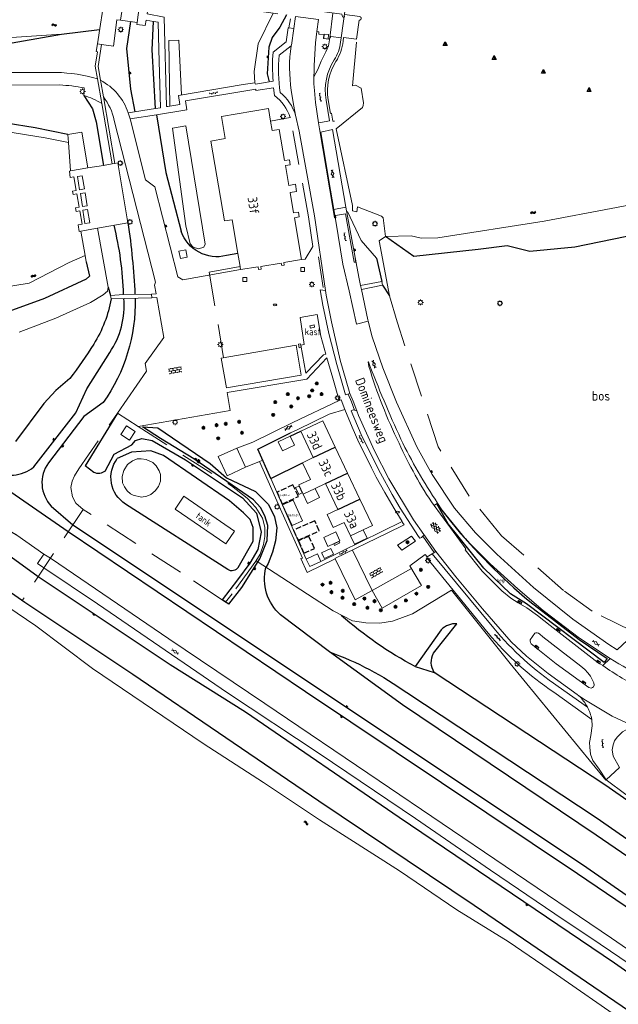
# Model space of a CAD drawing. Extents: x 168769 to 512904, y 516715 to 1559940.
# Tile 3 of 256: x 169562 to 169720, y 518683 to 518942. Entities that reach past the tile are written whole.
import ezdxf

# ---------------------------------------------------------------- set-up
doc = ezdxf.new("R2010")
doc.units = 0
doc.header["$MEASUREMENT"] = 0
doc.linetypes.add('LP', pattern=[14, 9, -5])
doc.linetypes.add('OVERBOUW', pattern=[2, 1.5, -0.5])
doc.layers.get('0').update_dxf_attribs({"linetype": 'CONTINUOUS'})
for name, color, linetype, lineweight in [('B01_HOOFDGEBOUW', 10, 'CONTINUOUS', 0), ('B02_bijgebouw', 12, 'CONTINUOUS', 0), ('B04_KUNSTWERK', 32, 'CONTINUOUS', 0), ('B07_scheidingsmuur', 14, 'CONTINUOUS', 25), ('B16_LUIFEL', 6, 'OVERBOUW', 25), ('Q04_wegmarkering', 7, 'CONTINUOUS', 0), ('Q19_overig_lijn_object', 7, 'CONTINUOUS', 0), ('Q21_LANTAARNPAAL', 7, 'CONTINUOUS', 18), ('Q23_kolk', 7, 'CONTINUOUS', 18), ('Q26_BOOM', 7, 'CONTINUOUS', 18), ('Q28_rioolput', 7, 'CONTINUOUS', 18), ('Q92_BRANDKRAAN', 7, 'CONTINUOUS', 0), ('Q97_TROTTOIRKOLK', 7, 'CONTINUOUS', 0), ('S01_symb_gesloten_verh', 7, 'CONTINUOUS', 0), ('S02_symb_open_verh', 7, 'CONTINUOUS', 13), ('T01_Muur', 10, 'CONTINUOUS', 0), ('T02_RASTER', 34, 'CONTINUOUS', 0), ('T03_HEK', 34, 'CONTINUOUS', 0), ('T05_SCHUTTING', 7, 'CONTINUOUS', 25), ('T51_CULTUURSCHEIDING', 3, 'CONTINUOUS', 0), ('V00_kant_verharding', 252, 'CONTINUOUS', 0), ('V04_Kant_op_inrit', 254, 'CONTINUOUS', 13), ('W00_KANT_WATER', 140, 'CONTINUOUS', 0), ('Z19_Overigetekst', 7, 'CONTINUOUS', 0)]:
    doc.layers.add(name, color=color, linetype=linetype, lineweight=lineweight)
for name, color, linetype in [('Q32_DUCDALF', 7, 'CONTINUOUS'), ('S04_Talud', 7, 'CONTINUOUS'), ('S05_Water', 132, 'CONTINUOUS'), ('T10_cultuurscheiding', 3, 'CONTINUOUS'), ('T20_TALUD', 34, 'CONTINUOUS'), ('Z02_Huisnummer', 253, 'CONTINUOUS'), ('Z05_Cultuuraand', 7, 'CONTINUOUS'), ('Z05_Cultuuraanduiding', 3, 'CONTINUOUS'), ('Z06_STRAATNAAM', 7, 'CONTINUOUS')]:
    doc.layers.add(name, color=color, linetype=linetype)
doc.styles.add('ISOCP', font='isocp.shx', dxfattribs={"height": 1.8})
doc.styles.get("Standard").update_dxf_attribs({"font": 'ISOB.SHX'})

# ---------------------------------------------------------------- blocks, each defined once
blk = doc.blocks.new('Q21')
at = {"color": 0}
for points in [[(-1.5, 0), (-1, 0)], [(-1.06, 1.06), (-0.71, 0.71)], [(0, 1.5), (0, 1)], [(1.06, 1.06), (0.71, 0.71)], [(1.5, 0), (1, 0)], [(-1.06, -1.06), (-0.71, -0.71)], [(0, -1.5), (0, -1)], [(1.06, -1.06), (0.71, -0.71)]]:
    blk.add_lwpolyline(points, dxfattribs=at)
blk.add_circle((0, 0), 1, dxfattribs=at)
blk = doc.blocks.new('Q32')
at = {"color": 0}
blk.add_line((0, 1), (0, -1), dxfattribs=at)
blk.add_lwpolyline([(0, 1), (1, -1), (-1, -1)], close=True, dxfattribs=at)
blk = doc.blocks.new('Q97')
blk.add_hatch(color=256).paths.add_polyline_path([(-1, 1), (-1, 0), (1, 1)])
blk.add_line((1, 1), (-1, 0))
at = {"color": 0}
for points in [[(-1, 0), (-1, 1), (1, 1), (1, 0), (-1, 0)], [(0, 0.8), (0, 1)]]:
    blk.add_lwpolyline(points, dxfattribs=at)
blk = doc.blocks.new('Q92')
at = {"color": 0}
blk.add_ellipse((0, 0), major_axis=(-0.991, 0), ratio=0.499983, start_param=1.570796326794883, end_param=7.853981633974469, dxfattribs=at)
blk = doc.blocks.new('S05')
at = {"color": 0}
for p, q in [((0.08, 0.3), (0.38, 0.59)), ((0.11, -0.19), (0.41, 0.09)), ((0.38, 0.59), (0.68, 0.71)), ((0.41, 0.09), (0.71, 0.21)), ((0.68, 0.71), (1.01, 0.62)), ((0.71, 0.21), (1.02, 0.12)), ((1.01, 0.62), (1.33, 0.37)), ((1.02, 0.12), (1.36, -0.12)), ((1.33, 0.37), (1.66, 0.13)), ((1.66, 0.13), (1.97, 0.04)), ((1.97, 0.04), (2.28, 0.16)), ((2.28, 0.16), (2.58, 0.44)), ((1.36, -0.12), (1.68, -0.37)), ((1.68, -0.37), (2, -0.46)), ((2, -0.46), (2.31, -0.33)), ((2.31, -0.33), (2.61, -0.05))]:
    blk.add_line(p, q, dxfattribs=at)
blk = doc.blocks.new('S04')
at = {"color": 0}
for p, q in [((0, 0.5), (0.5, 0.5)), ((0, 0.25), (1, 0.25)), ((0, 0), (0.5, 0)), ((0, -0.25), (1, -0.25)), ((0, -0.5), (0.5, -0.5))]:
    blk.add_line(p, q, dxfattribs=at)
blk = doc.blocks.new('S012')
at = {"color": 0}
for p, q in [((1.18, 2.05), (0, 0)), ((1.18, -2.05), (0, 0)), ((1.4, 0), (0.21, -2.05)), ((1.4, 0), (0.22, 2.05))]:
    blk.add_line(p, q, dxfattribs=at)
blk = doc.blocks.new('S026')
for p, q in [((0, 0), (4.4, 0)), ((0.2, 0.5), (0.2, 0)), ((1.2, 0), (1.2, -0.5)), ((2.2, 0.5), (2.2, 0)), ((3.2, 0), (3.2, -0.5)), ((4.2, 0.5), (4.2, 0))]:
    blk.add_line(p, q)
blk = doc.blocks.new('S024')
at = {"color": 0}
for p, q in [((0, 1.2), (6.7, 1.2)), ((0, 0), (6.7, 0)), ((0.2, 1.2), (0.2, 0)), ((1.25, 1.5), (1.25, 1.2)), ((1.25, 0), (1.25, -1.2)), ((2.3, 1.2), (2.3, 0)), ((3.35, 1.5), (3.35, 1.2)), ((3.35, 0), (3.35, -1.2)), ((4.4, 1.2), (4.4, 0)), ((5.45, 1.5), (5.45, 1.2)), ((5.45, 0), (5.45, -1.2)), ((6.5, 1.2), (6.5, 0)), ((0, -1.2), (6.7, -1.2)), ((0.2, -1.2), (0.2, -1.5)), ((2.3, -1.2), (2.3, -1.5)), ((4.4, -1.2), (4.4, -1.5)), ((6.5, -1.2), (6.5, -1.5))]:
    blk.add_line(p, q, dxfattribs=at)
blk = doc.blocks.new('Q26')
at = {"color": 0}
for p, q in [((-1, 0), (1, 0)), ((-0.7, 0.7), (0.7, -0.7)), ((0.7, 0.7), (-0.7, -0.7)), ((0, 1), (0, -1))]:
    blk.add_line(p, q, dxfattribs=at)
blk = doc.blocks.new('S014')
at = {"color": 0}
for p, q in [((0, -0.75), (4.2, 1.67)), ((0, 0.65), (1.78, 1.67)), ((5.07, -1.52), (0, 1.4)), ((2.64, -1.52), (0, 0)), ((1.08, -1.52), (6.15, 1.4)), ((6.15, -0.75), (1.95, 1.67)), ((3.51, -1.52), (6.15, 0)), ((6.15, 0.65), (4.37, 1.67))]:
    blk.add_line(p, q, dxfattribs=at)
blk = doc.blocks.new('Q23')
at = {"color": 0}
blk.add_lwpolyline([(0.99, -0.5), (-0.99, -0.5), (-0.99, 0.5), (0.99, 0.5), (0.99, -0.5)], dxfattribs=at)
blk = doc.blocks.new('Q28')
at = {"color": 0}
blk.add_lwpolyline([(1, 1), (1, -1), (-1, -1), (-1, 1)], close=True, dxfattribs=at)

msp = doc.modelspace()

# ---------------------------------------------------------------- linework, layer by layer
at = {"layer": 'B01_HOOFDGEBOUW'}
for points in [[(169588.83, 518941.95), (169589.37, 518945.96), (169590.48, 518945.81), (169590.77, 518947.92), (169593.97, 518947.5), (169593.15, 518941.37)], [(169588.83, 518941.95), (169593.15, 518941.37)], [(169618.14, 518889.37), (169616.2, 518889.12), (169612.54, 518910.12), (169616.35, 518910.81), (169615.38, 518916.6), (169627.73, 518918.72), (169628.3, 518915.41)], [(169628.3, 518915.41), (169628.74, 518912.89), (169630.59, 518913.16)], [(169630.59, 518913.16), (169631.99, 518904.97), (169633.26, 518905.19), (169633.48, 518903.9), (169632.21, 518903.69), (169633.1, 518898.45), (169634.82, 518898.75), (169635.14, 518896.84), (169633.43, 518896.55), (169634.34, 518891.21), (169635.62, 518891.43), (169635.84, 518890.15), (169634.56, 518889.93), (169636.43, 518878.96)], [(169618.14, 518889.37), (169619.67, 518880.54), (169620.17, 518877.65), (169620.41, 518876.3)], [(169606.01, 518881.52), (169604.17, 518881.16), (169604.55, 518879.24), (169606.36, 518879.59)], [(169606.36, 518879.59), (169606.01, 518881.52)], [(169636.43, 518878.96), (169631.79, 518878.11), (169631.88, 518877.49), (169631.22, 518877.4), (169631.12, 518878), (169625.69, 518877.12), (169625.79, 518876.41), (169625.14, 518876.34), (169625.03, 518876.97), (169620.41, 518876.3)], [(169635.02, 518856.34), (169615.3, 518852.97), (169616.66, 518845.11), (169636.38, 518848.47), (169635.02, 518856.34)], [(169645.3, 518829.53), (169642.01, 518836.46), (169636.23, 518833.72), (169639.53, 518826.78)], [(169648.55, 518822.68), (169645.3, 518829.53)], [(169595.7, 518816.58), (169594.35, 518816.34), (169592.16, 518816.84), (169591.46, 518817.21), (169590.57, 518817.98), (169589.82, 518819.05), (169589.36, 518820.15), (169589.23, 518821.83), (169589.66, 518823.34), (169590.61, 518824.97), (169591.96, 518825.91), (169593.22, 518826.4), (169594.25, 518826.48), (169595.55, 518826.28), (169597.34, 518825.48), (169598.19, 518824.64), (169598.95, 518823.29), (169599.28, 518822.31), (169599.31, 518820.53), (169598.78, 518819.18), (169597.89, 518817.97), (169596.76, 518817.07), (169595.7, 518816.58)], [(169638.77, 518821.02), (169636.68, 518825.43), (169639.53, 518826.78)], [(169651.81, 518815.83), (169648.55, 518822.68)], [(169638.77, 518821.02), (169635.7, 518819.57), (169636.85, 518817.14)], [(169636.85, 518817.14), (169640.01, 518818.64)], [(169640.01, 518818.64), (169642.78, 518819.95)], [(169642.78, 518819.95), (169646.03, 518813.11)], [(169655.09, 518808.92), (169651.81, 518815.83)], [(169646.03, 518813.11), (169643.18, 518811.76)], [(169649.32, 518806.18), (169647.64, 518809.7), (169644.8, 518808.35), (169643.18, 518811.76)], [(169655.09, 518808.92), (169652.66, 518807.77)], [(169652.66, 518807.77), (169649.32, 518806.18)]]:
    msp.add_lwpolyline(points, dxfattribs=at)
at = {"layer": 'B02_bijgebouw'}
for points in [[(169643.42, 518937.01), (169642.27, 518937.17), (169642.4, 518938.32), (169643.56, 518938.16), (169643.42, 518937.01)], [(169591.14, 518831.33), (169592.68, 518833.61), (169590.4, 518835.11), (169588.86, 518832.83), (169591.14, 518831.33)], [(169631.42, 518828.57), (169634.58, 518830.07), (169633.47, 518832.41), (169630.31, 518830.91), (169631.42, 518828.57)], [(169621.7, 518824.22), (169616.91, 518821.97), (169614.47, 518827.03), (169619.44, 518829.25)], [(169619.44, 518829.25), (169621.7, 518824.22)], [(169635.69, 518817.07), (169636.61, 518817.5), (169635.8, 518819.28), (169634.88, 518818.85), (169635.69, 518817.07)], [(169636.85, 518817.14), (169637.99, 518814.72), (169641.16, 518816.22), (169640.01, 518818.64)], [(169636.71, 518810.08), (169634.21, 518815.52), (169631.45, 518814.36), (169633.95, 518808.91), (169636.71, 518810.08)], [(169645.44, 518807.21), (169642.28, 518805.71), (169643.39, 518803.36), (169646.55, 518804.87), (169645.44, 518807.21)], [(169649.32, 518806.18), (169650.38, 518803.95), (169653.72, 518805.54), (169652.66, 518807.77)], [(169646.38, 518804.67), (169644.95, 518804.02), (169645.11, 518803.62), (169646.54, 518804.28), (169646.38, 518804.67)], [(169638.02, 518800.16), (169640.63, 518801.4), (169641.56, 518799.42)], [(169644.85, 518801.29), (169644.13, 518802.83), (169641.74, 518801.71), (169642.46, 518800.17), (169644.85, 518801.29)], [(169641.56, 518799.42), (169638.62, 518798.09), (169637.69, 518800.01), (169638.02, 518800.16)]]:
    msp.add_lwpolyline(points, dxfattribs=at)
at = {"layer": 'B04_KUNSTWERK'}
for points in [[(169649.41, 518955.66), (169646.86, 518937.28)], [(169592.98, 518950.14), (169588.49, 518950.6), (169588.58, 518951.37), (169585.2, 518952.04), (169584.37, 518950.97), (169583.92, 518946.66), (169584.38, 518946.54), (169583.51, 518940.93)], [(169583.51, 518940.93), (169582.7, 518935.7)], [(169646.7, 518936.15), (169646.86, 518937.28), (169644.13, 518937.65), (169644.08, 518937.43), (169643.85, 518937.43), (169643.78, 518936.94), (169642.19, 518937.14), (169642.31, 518938.14), (169640.97, 518938.32), (169641.03, 518938.9), (169640.46, 518938.98), (169640.91, 518942.13), (169634.84, 518942.93), (169634.41, 518939.79), (169633.09, 518939.96)], [(169582.7, 518935.7), (169582.38, 518933.69)], [(169582.7, 518935.7), (169583.78, 518935.54), (169582.9, 518929.8)], [(169650.93, 518936.15), (169649.85, 518924.64), (169650.67, 518924.83), (169652.12, 518924.07), (169652.77, 518920.22), (169652.7, 518919.48), (169652.47, 518919.01), (169645.6, 518913.35), (169649.85, 518893.12), (169649.83, 518891.76), (169650.97, 518891.5), (169651.18, 518892.83), (169657.45, 518890.38), (169657.95, 518889.91), (169658.58, 518885.03)], [(169582.15, 518929.83), (169582.73, 518933.63), (169582.38, 518933.69)], [(169582.15, 518929.83), (169582.71, 518926.5), (169583.84, 518920.02), (169586.61, 518904.13)], [(169582.9, 518929.8), (169583.53, 518926.13), (169584.29, 518921.79), (169587.34, 518904.25)], [(169650.58, 518879.23), (169650.72, 518878.28), (169650.26, 518878.22), (169647.99, 518890.99), (169645.35, 518890.53), (169645.44, 518889.95), (169645.1, 518889.91), (169644.74, 518892.09), (169641.18, 518913.31), (169640.9, 518914.95), (169641.5, 518915.05), (169643.78, 518915.42), (169642.9, 518920.93)], [(169643.46, 518921.02), (169644.07, 518917.41), (169644.06, 518917.41), (169644.32, 518917.47), (169644.72, 518915.37), (169645.09, 518915.37)], [(169575.1, 518909.77), (169574.96, 518911.9)], [(169575.6, 518902.28), (169575.1, 518909.77)], [(169580.21, 518903.06), (169584.28, 518903.74), (169586.61, 518904.13), (169587.34, 518904.25), (169588.08, 518904.37)], [(169582.76, 518887.16), (169590.75, 518888.61), (169588.08, 518904.37)], [(169575.6, 518902.28), (169575.35, 518902.24), (169575.55, 518900.55), (169576.54, 518900.69), (169577.16, 518897.15), (169576.16, 518896.96), (169576.35, 518896.02), (169577.31, 518896.2), (169577.91, 518892.73), (169576.94, 518892.56), (169577.1, 518891.59), (169578.08, 518891.75), (169578.66, 518888.28), (169577.66, 518888.08), (169577.95, 518886.35), (169578.32, 518886.41)], [(169580.21, 518903.06), (169575.6, 518902.28)], [(169578.74, 518900.99), (169579.33, 518897.53), (169578.02, 518897.33), (169577.49, 518900.81), (169578.74, 518900.99)], [(169579.48, 518896.53), (169580.06, 518893.07), (169578.75, 518892.87), (169578.22, 518896.35), (169579.48, 518896.53)], [(169580.12, 518892.1), (169580.71, 518888.64), (169579.4, 518888.44), (169578.87, 518891.93), (169580.12, 518892.1)], [(169578.32, 518886.41), (169582.76, 518887.16)], [(169579.48, 518879.96), (169578.32, 518886.41)], [(169658.58, 518885.03), (169656.85, 518883.89), (169659.57, 518869.36)], [(169579.78, 518878.3), (169579.48, 518879.96)], [(169652.23, 518871.08), (169657.72, 518872.21), (169657.54, 518873.17), (169651.98, 518872.11)], [(169596.95, 518869.77), (169589.6, 518869.71), (169586.17, 518869.42), (169586.31, 518868.61), (169597.01, 518868.84)], [(169597.01, 518868.84), (169596.95, 518869.77)]]:
    msp.add_lwpolyline(points, dxfattribs=at)
for points in [[(169641.2, 518944.31), (169647.09, 518943.53), (169647.23, 518942.82), (169647.39, 518942.8, 0.756648), (169647.69, 518943.27), (169647.79, 518943.44), (169651.75, 518942.91, -0.972508), (169651.59, 518941.97), (169650.91, 518936.96), (169647.5, 518937.45), (169647.39, 518936.46)], [(169645.05, 518931.52, 0.110751), (169646.7, 518936.15)], [(169647.39, 518936.46, -0.111234), (169645.5, 518931.13)], [(169642.9, 518920.93, -0.187978), (169645.05, 518931.52)], [(169645.5, 518931.13, 0.185551), (169643.46, 518921.02)]]:
    msp.add_lwpolyline(points, format="xyb", dxfattribs=at)
at = {"layer": 'B07_scheidingsmuur'}
for points in [[(169639.53, 518826.78), (169645.3, 518829.53)], [(169642.78, 518819.95), (169648.55, 518822.68)], [(169646.03, 518813.11), (169651.81, 518815.83)]]:
    msp.add_lwpolyline(points, dxfattribs=at)
at = {"layer": 'B16_LUIFEL'}
msp.add_lwpolyline([(169635.61, 518816.52), (169634.19, 518819.59), (169629.99, 518817.64), (169631.35, 518814.54)], close=True, dxfattribs=at)
for points in [[(169635.55, 518804.99), (169641.11, 518807.47), (169639.92, 518810.13), (169634.36, 518807.65), (169635.55, 518804.99)], [(169638.38, 518806.07), (169635.61, 518804.82), (169637.06, 518801.57), (169639.82, 518802.82), (169638.38, 518806.07)]]:
    msp.add_lwpolyline(points, dxfattribs=at)
at = {"layer": 'Q04_wegmarkering'}
for points in [[(169655.03, 518791.72), (169649.85, 518802.41)], [(169655.03, 518791.72), (169665.38, 518797.52)]]:
    msp.add_lwpolyline(points, dxfattribs=at)
at = {"layer": 'Q19_overig_lijn_object'}
for points in [[(169639.75, 518861.73), (169638.66, 518861.51), (169638.77, 518860.88), (169639.86, 518861.09), (169639.75, 518861.73)], [(169616.52, 518804.02), (169618.83, 518807.37), (169605.5, 518816.57), (169603.19, 518813.21), (169616.52, 518804.02)]]:
    msp.add_lwpolyline(points, dxfattribs=at)
at = {"layer": 'T01_Muur'}
msp.add_lwpolyline([(169656.17, 518879.31), (169652.17, 518883.98), (169648.55, 518891.58)], dxfattribs=at)
at = {"layer": 'T02_RASTER'}
msp.add_lwpolyline([(169716.66, 518741.92), (169716.55, 518741.81), (169691.39, 518772.56), (169675.9, 518791.82), (169665.66, 518785.64), (169660.42, 518783.7), (169657.07, 518783.18), (169653.35, 518783.27), (169649.83, 518783.76), (169644.79, 518786.41), (169624.5, 518799.55)], dxfattribs=at)
at = {"layer": 'T03_HEK', "linetype": 'LP'}
for p, q in [((169661.59, 518862.56), (169659.57, 518869.36)), ((169672.42, 518829.64), (169661.59, 518862.56)), ((169680.57, 518816.6), (169672.42, 518829.64)), ((169689.08, 518806.18), (169680.57, 518816.6)), ((169705.42, 518791.77), (169689.08, 518806.18)), ((169712.96, 518786.28), (169705.42, 518791.77)), ((169723.35, 518781.12), (169712.96, 518786.28))]:
    msp.add_line(p, q, dxfattribs=at)
for points in [[(169637.36, 518879.05), (169639.42, 518882.4), (169638.28, 518890.16), (169633.52, 518916.31), (169633.46, 518916.3)], [(169620.27, 518877.07), (169612.17, 518875.63), (169615.94, 518853.08)], [(169578.95, 518813.13), (169577, 518814.74), (169576.14, 518816.46), (169575.72, 518818.85), (169576.04, 518820.57), (169576.64, 518821.98), (169577.79, 518823.84), (169587.98, 518838.46)], [(169593.44, 518834.97), (169617.97, 518819.31), (169622.12, 518816.1), (169624.45, 518813.62), (169626.19, 518810.79), (169626.79, 518808.48), (169626.74, 518806.02), (169626.4, 518803.88), (169625.51, 518801.29), (169624.45, 518799.47), (169618.22, 518790.88), (169616.46, 518788.72)], [(169578.95, 518813.13), (169562.95, 518789.12)], [(169615.54, 518789.33), (169604.62, 518796.55), (169578.95, 518813.13)], [(169616.46, 518788.72), (169615.54, 518789.33)]]:
    msp.add_lwpolyline(points, dxfattribs=at)
at = {"layer": 'T05_SCHUTTING'}
for p, q in [((169633.47, 518832.41), (169636.23, 518833.72)), ((169628.4, 518821.28), (169636.68, 518825.43))]:
    msp.add_line(p, q, dxfattribs=at)
msp.add_lwpolyline([(169628.4, 518821.28), (169624.96, 518829), (169633.52, 518833.26)], dxfattribs=at)
at = {"layer": 'T10_cultuurscheiding'}
msp.add_lwpolyline([(169716.87, 518773.83), (169716.13, 518772.83), (169695.69, 518788.23), (169691.48, 518790.86), (169684.45, 518797.62), (169675.05, 518809.35), (169672.02, 518814.55), (169675.97, 518809.61, 0.045684), (169696.49, 518788.86), (169709.53, 518778.83), (169716.87, 518773.83)], format="xyb", dxfattribs=at)
at = {"layer": 'T20_TALUD'}
for points in [[(169632.5, 518943.38), (169630.77, 518940.13), (169628.74, 518937.38), (169627.86, 518934.83), (169627.42, 518927.83), (169627.91, 518925.7)], [(169591.4, 518941.61), (169590.36, 518934.51), (169591.41, 518923.76), (169592.52, 518917.84)], [(169597.99, 518918.68), (169597.12, 518934.18), (169597.52, 518941.63)], [(169556.64, 518935.42), (169573.25, 518938.3), (169583.3, 518939.55)], [(169579.1, 518922.1), (169581.44, 518918.6), (169582.35, 518915.2)], [(169598.28, 518917.08), (169600.75, 518901.89)], [(169574.96, 518911.9), (169566.32, 518913.59), (169550.99, 518916.04), (169540.79, 518916.84)], [(169582.35, 518915.2), (169584.28, 518903.74)], [(169600.75, 518901.89), (169604.76, 518886.37)], [(169754.99, 518891.72), (169708.34, 518882.16), (169696.57, 518881.06), (169690.6, 518882.58), (169682.91, 518881.55), (169666.03, 518879.7), (169658.58, 518885.03)], [(169579.78, 518878.3), (169580.66, 518874.51), (169579.71, 518873.72), (169568.76, 518868.65), (169559.43, 518865.28)], [(169656.17, 518879.31), (169657.54, 518873.17)], [(169585.55, 518871.65), (169586.17, 518869.42)], [(169657.72, 518872.21), (169659.57, 518869.36)], [(169565.99, 518824.29), (169577, 518838.56), (169579.92, 518844.89), (169585.95, 518854.42)], [(169575.46, 518847.63), (169571.73, 518844.47), (169568.64, 518840.99), (169561.19, 518831.02)], [(169584.23, 518841.27), (169579.18, 518837.55), (169569.8, 518825.36)], [(169587.98, 518838.46), (169579.46, 518824.57)], [(169617.31, 518788.2), (169620.72, 518792.53), (169625.46, 518800.11), (169627.43, 518804.91), (169627.58, 518808.91), (169626.79, 518811.4), (169625.61, 518813.66), (169623.84, 518815.62), (169608.09, 518826.44), (169599.34, 518831.8), (169594.58, 518834.85), (169598.58, 518834.59), (169612.39, 518825.21), (169616.71, 518821.46), (169624.31, 518817.88), (169627.72, 518814.39), (169629.33, 518811.19), (169629.9, 518808.23), (169629.58, 518804.83), (169628.8, 518801.87), (169627.62, 518798.88), (169627.06, 518797.83)], [(169584.77, 518823.23), (169587.12, 518827.65), (169591.75, 518830.11), (169592.75, 518831.25), (169594.44, 518831.78), (169597.11, 518831.3), (169605.92, 518826.16), (169620.91, 518816.21), (169624.58, 518812.1), (169625.8, 518807.13), (169624.95, 518802.56), (169622.81, 518798.92), (169619.55, 518794.57), (169615.54, 518789.33)], [(169561.47, 518806.38), (169559.45, 518807.52), (169550.33, 518814.83), (169539.91, 518823.51), (169532.46, 518829.19), (169538.95, 518820.93), (169544.72, 518814.49), (169549.13, 518809.1), (169552.83, 518805.78), (169567.12, 518795.43), (169601.88, 518772.29), (169621.67, 518759.78), (169662.18, 518732.09), (169718.83, 518693.67), (169740.71, 518678.35), (169769.56, 518659.39), (169809.85, 518631.69), (169850.85, 518604.01), (169866.15, 518592.86), (169870.98, 518589.59), (169877.13, 518586.56)], [(169619.79, 518797.84), (169623.67, 518804.77), (169623.7, 518808.33), (169622.93, 518810.47), (169621.18, 518812.26), (169617.47, 518815.35), (169600.09, 518827.28), (169596.75, 518828.54), (169591.69, 518828.17), (169587.93, 518826.49)], [(169581.77, 518822.86), (169579.46, 518824.57)], [(169851.97, 518619.6), (169762.21, 518681.09), (169709.12, 518717.16), (169637.52, 518765.09), (169575, 518807.23), (169553.9, 518821.78)], [(169570.57, 518813.99), (169576.25, 518809.08), (169710.39, 518719.58), (169763.17, 518682.93), (169840.51, 518629.76), (169844.51, 518627.97), (169813.28, 518656.93)], [(169617.05, 518797.27), (169590.1, 518814.54)], [(169549.97, 518798.2), (169563.59, 518788.67), (169592.01, 518769.71), (169640.97, 518736.39), (169681.84, 518708.85), (169818.97, 518615.26)], [(169617.31, 518788.2), (169615.54, 518789.33)], [(169768.78, 518689.83), (169714.01, 518727.36), (169663.01, 518761.66), (169643.78, 518775.61), (169630.93, 518785.38)], [(169671.21, 518775.27), (169677.35, 518783.01)], [(169673.21, 518781.41), (169666.34, 518771.78)], [(169664.14, 518764.87), (169713.99, 518731.97), (169762.34, 518698.31), (169783.33, 518683.23), (169736.66, 518726.32), (169716.57, 518740.39), (169671.39, 518770.17)], [(169666.34, 518771.78), (169671.39, 518770.17)]]:
    msp.add_lwpolyline(points, dxfattribs=at)
for points in [[(169590.75, 518888.61, -0.023703), (169592.6, 518869.75)], [(169589.6, 518869.71, 0.051813), (169587.11, 518887.97)], [(169619.67, 518880.54), (169616.67, 518879.98, -0.39249), (169604.76, 518886.37)], [(169586.31, 518868.61, -0.099356), (169581.74, 518856.65)], [(169592.64, 518868.76, -0.161815), (169584.23, 518841.27)], [(169585.95, 518854.42, 0.172543), (169589.65, 518868.71)], [(169581.74, 518856.65, -0.023285), (169575.46, 518847.63)], [(169590.1, 518814.54, -0.435629), (169587.93, 518826.49)], [(169555.01, 518823.43, 0.309055), (169565.99, 518824.29)], [(169569.8, 518825.36, 0.361071), (169570.57, 518813.99)], [(169584.77, 518823.23, -0.292553), (169581.77, 518822.86)], [(169619.79, 518797.84, -0.407632), (169617.05, 518797.27)], [(169630.93, 518785.38, -0.281623), (169627.06, 518797.83)], [(169666.34, 518771.78, -0.061593), (169646.91, 518785.21)], [(169677.35, 518783.01, 0.223812), (169673.21, 518781.41)], [(169643.78, 518775.61, -0.068166), (169664.14, 518764.87)], [(169671.39, 518770.17, -0.278054), (169671.21, 518775.27)]]:
    msp.add_lwpolyline(points, format="xyb", dxfattribs=at)
at = {"layer": 'T51_CULTUURSCHEIDING'}
for points in [[(169624.17, 518925.43), (169623.99, 518928.48), (169625.04, 518935.77), (169628.96, 518943.82)], [(169601.79, 518919.36), (169601.53, 518936.6), (169604.14, 518936.69), (169604.85, 518922.27)]]:
    msp.add_lwpolyline(points, dxfattribs=at)
msp.add_lwpolyline([(169605.97, 518914.15), (169611.09, 518883), (169610.72, 518882.22), (169609.35, 518881.75), (169607.93, 518882.21), (169607.15, 518883.1), (169605.98, 518887.81), (169602.46, 518913.57)], close=True, dxfattribs=at)
at = {"layer": 'V00_kant_verharding'}
for p, q in [((169643.68, 518838.19), (169647.87, 518839.41)), ((169635.5, 518834.16), (169643.68, 518838.19)), ((169633.52, 518833.26), (169635.5, 518834.16))]:
    msp.add_line(p, q, dxfattribs=at)
for points in [[(169600.87, 518919.2), (169600.25, 518942.78), (169595.77, 518943.6), (169596.38, 518948.32), (169615.81, 518945.65), (169628.96, 518943.82), (169630.24, 518943.64)], [(169644.68, 518943.85), (169643.92, 518937.34), (169643.57, 518935.25), (169642.83, 518933.65), (169641.59, 518931.16), (169640.76, 518929.02), (169639.71, 518927.08)], [(169588.83, 518941.95), (169587.84, 518942.09), (169586.91, 518935.12)], [(169593.07, 518940.81), (169595.27, 518940.55), (169595.51, 518941.97), (169597.52, 518941.63), (169598.71, 518941.43), (169598.9, 518934.24), (169599.29, 518918.91), (169597.99, 518918.68)], [(169593.07, 518940.81), (169593.15, 518941.37)], [(169633.53, 518942.32), (169633.09, 518939.96)], [(169633.09, 518939.96), (169632.95, 518939.99), (169632.4, 518936.24), (169628.95, 518933.58)], [(169633.84, 518935.4), (169634.41, 518939.79)], [(169583.78, 518935.54), (169586.91, 518935.12)], [(169630.52, 518932.78), (169633.68, 518935.21), (169633.84, 518935.4)], [(169571.91, 518928.21), (169554.02, 518928.18), (169552.77, 518928.17), (169528.66, 518928.11)], [(169572.81, 518924.9), (169540.74, 518924.89)], [(169621.09, 518924.99), (169604.04, 518922.14), (169604.4, 518919.8), (169601.26, 518919.24), (169600.87, 518919.2)], [(169628.98, 518925.87), (169624.32, 518925.15), (169624.17, 518925.43), (169621.09, 518924.99)], [(169639.71, 518927.08), (169639.7, 518925.21), (169639.81, 518923.47), (169640.14, 518920.33)], [(169579.1, 518922.1), (169579.2, 518924.11)], [(169598.28, 518917.08), (169606.28, 518918.38), (169605.86, 518920.74), (169624.37, 518923.76), (169624.42, 518923.46), (169629.08, 518924.16), (169629.33, 518922.13)], [(169633.73, 518923.45), (169634.4, 518919.33)], [(169640.14, 518920.33), (169640.9, 518914.95)], [(169590.82, 518917.57), (169597.99, 518918.68)], [(169590.82, 518917.57), (169591.37, 518915.95)], [(169598.28, 518917.08), (169591.37, 518915.95)], [(169634.4, 518919.33), (169634.86, 518916.95)], [(169598.16, 518869.87), (169597.76, 518872.2), (169597.97, 518872.94), (169587.14, 518915.59)], [(169591.37, 518915.95), (169595.34, 518899.93)], [(169633.46, 518916.3), (169628.3, 518915.41)], [(169634.86, 518916.95), (169635.8, 518912.72), (169639.85, 518890.44), (169642.75, 518870.78)], [(169574.96, 518911.9), (169578.64, 518912.51)], [(169578.64, 518912.51), (169580.21, 518903.06)], [(169644.62, 518913.15), (169641.49, 518912.49)], [(169641.49, 518912.49), (169643.63, 518899.74), (169644.92, 518892.09)], [(169644.62, 518913.15), (169648.1, 518892.75)], [(169597.86, 518898.11), (169595.34, 518899.93)], [(169597.86, 518898.11), (169603.92, 518874.41)], [(169648.1, 518892.75), (169644.92, 518892.09)], [(169644.92, 518892.09), (169645.43, 518889.03), (169647.34, 518877.75), (169648.98, 518870.69), (169650.9, 518861.91)], [(169648.1, 518892.75), (169648.51, 518890.33), (169651.52, 518874.32), (169651.98, 518872.11)], [(169582.76, 518887.16), (169585.55, 518871.65), (169585.35, 518870.61), (169584.19, 518869.63), (169580.89, 518867.6), (169571.77, 518863.53), (169562.14, 518859.78)], [(169636.43, 518878.96), (169637.36, 518879.05)], [(169603.92, 518874.41), (169605.19, 518873.56), (169620.41, 518876.3)], [(169649.19, 518843.67), (169648.05, 518843.3), (169645.71, 518851.32), (169643.66, 518859.41), (169642.05, 518866.9), (169641.32, 518870.96), (169642.75, 518870.78)], [(169642.75, 518870.78), (169642.93, 518869.55), (169644.3, 518862.55), (169646.63, 518852.44), (169648.97, 518844.22), (169649.19, 518843.67)], [(169651.98, 518872.11), (169652.23, 518871.08)], [(169652.23, 518871.08), (169653.88, 518863.09), (169653.98, 518862.72)], [(169593.44, 518834.97), (169587.98, 518838.46), (169595.63, 518849.54), (169595.31, 518851.51), (169600.18, 518858.38), (169598.32, 518868.89)], [(169596.95, 518869.77), (169598.16, 518869.87)], [(169598.32, 518868.89), (169597.01, 518868.84)], [(169636.28, 518856.41), (169637.17, 518856.55), (169636.05, 518863.7), (169640.56, 518864.46)], [(169640.56, 518864.46), (169641.53, 518858.72), (169642.83, 518854.04)], [(169653.98, 518862.72), (169650.9, 518861.91)], [(169653.98, 518862.72), (169655.06, 518858.55), (169657.82, 518850.4), (169661.48, 518841.34), (169666.83, 518829.62), (169670.8, 518822.33), (169676.67, 518813.47), (169682.2, 518806.98), (169687.84, 518801.3), (169697.49, 518792.57), (169707.82, 518784.21), (169717.36, 518777.57), (169719.51, 518776.14)], [(169636.28, 518856.41), (169637.56, 518849.03)], [(169642.23, 518853.87), (169637.56, 518849.03)], [(169643.13, 518853), (169637.83, 518847.45)], [(169642.23, 518853.87), (169642.83, 518854.04)], [(169643.13, 518853), (169644.71, 518847.67), (169646.38, 518841.81)], [(169654.17, 518850.79), (169653.98, 518851.95), (169654.04, 518851.96)], [(169616.87, 518843.88), (169637.83, 518847.45)], [(169616.87, 518843.88), (169617.69, 518839.18)], [(169646.38, 518841.81), (169634.14, 518836.03), (169623.66, 518830.82), (169619.44, 518829.25)], [(169646.38, 518841.81), (169646.89, 518842.01), (169647.87, 518839.41)], [(169649.19, 518843.67), (169650.03, 518841.59), (169650.97, 518839.09)], [(169647.87, 518839.41), (169649.8, 518834.79), (169651.56, 518830.71), (169652.77, 518828.35), (169654.83, 518824.05), (169656.05, 518821.61), (169658.4, 518817.54), (169660.85, 518813.36), (169662.89, 518809.91)], [(169668.6, 518806.54), (169668.46, 518806.16), (169668.06, 518805.73), (169667.83, 518805.6), (169667.58, 518805.59), (169667.24, 518805.98), (169662.41, 518813.44), (169660.32, 518817.05), (169657.24, 518822.65), (169654.6, 518827.86), (169652.15, 518832.88), (169649.51, 518839.12), (169649.99, 518839.33), (169650.97, 518839.09)], [(169617.69, 518839.18), (169593.44, 518834.97)], [(169650.97, 518839.09), (169651.44, 518837.83), (169655.63, 518828.59), (169659.4, 518821.21), (169665.9, 518810.35), (169668.6, 518806.54)], [(169621.7, 518824.22), (169625.4, 518825.7)], [(169625.4, 518825.7), (169626.26, 518826.08)], [(169625.4, 518825.7), (169630.94, 518813.22), (169636.66, 518800.32), (169636.25, 518800.16), (169637.94, 518796.52), (169645.26, 518800.06)], [(169637.69, 518800), (169628.4, 518821.28)], [(169671.31, 518814.13), (169672.25, 518814.78)], [(169679.49, 518802.48), (169679.66, 518802.75), (169671.31, 518814.13)], [(169672.25, 518814.78), (169673.39, 518813.02)], [(169673.39, 518813.02), (169679.95, 518804.97), (169686.12, 518798.78), (169693.35, 518792.18), (169700.05, 518786.47), (169709.58, 518779.17), (169717.67, 518773.82)], [(169662.89, 518809.91), (169641.56, 518799.42)], [(169663.44, 518809.06), (169658.99, 518806.83)], [(169662.89, 518809.91), (169663.04, 518809.64), (169663.44, 518809.06)], [(169561.47, 518806.38), (169568.6, 518801.29)], [(169658.99, 518806.83), (169645.21, 518800.16), (169645.26, 518800.06)], [(169661.72, 518803.69), (169665.36, 518806.06)], [(169661.72, 518803.69), (169662.8, 518802.39), (169666.45, 518804.76), (169665.36, 518806.06)], [(169668.6, 518806.54), (169671.78, 518802.07)], [(169926.05, 518552.44), (169913.77, 518561.11), (169897.2, 518572.66), (169877.13, 518586.56), (169871.61, 518590.57), (169867.96, 518593.17), (169860.44, 518599.61), (169856.25, 518602.94), (169851.88, 518605.93), (169832.98, 518618.63), (169809.94, 518634.12), (169781.34, 518653.51), (169760.86, 518667.5), (169733.58, 518686.05), (169715.04, 518698.59), (169703.1, 518706.63), (169686.21, 518718.14), (169666.43, 518731.73), (169641.12, 518748.8), (169616.97, 518764.83), (169582.73, 518788.27), (169568.65, 518797.74), (169566.9, 518798.91), (169568.6, 518801.29)], [(169568.6, 518801.29), (169570.34, 518800.25), (169570.62, 518800.08), (169601.49, 518779.03), (169626.81, 518761.96), (169656.84, 518741.62), (169690.08, 518719.16), (169718.02, 518700.18), (169742.54, 518683.37), (169771.62, 518663.66), (169772.42, 518663.12), (169793.46, 518648.92), (169814.92, 518634.21), (169842.05, 518616.24), (169854.05, 518608.06), (169858.5, 518604.77), (169861.48, 518602.16), (169868.98, 518595.76), (169871.83, 518593.43), (169883.88, 518585.01), (169904.88, 518570.24), (169915.3, 518562.98), (169917.38, 518563.07), (169916.96, 518563.48)], [(169645.26, 518800.06), (169650.6, 518789.33), (169655.03, 518791.72), (169657.66, 518787.15), (169668.04, 518793.11), (169664.94, 518798.27), (169669.01, 518801.22), (169669.52, 518800.59)], [(169669.39, 518800.41), (169669.52, 518800.59)], [(169685.57, 518780.54), (169669.39, 518800.41)], [(169669.52, 518800.59), (169670.84, 518801.45)], [(169670.84, 518801.45), (169671.78, 518802.07)], [(169687.04, 518781.85), (169670.84, 518801.45)], [(169671.78, 518802.07), (169671.82, 518802.01), (169677.07, 518795.33), (169684.08, 518786.93), (169691.63, 518778.2), (169695.65, 518774.45), (169701.36, 518769.88), (169708.99, 518764.37), (169709.45, 518764.06)], [(169679.49, 518802.48), (169683.98, 518796.87)], [(169715.71, 518771.99), (169714.53, 518772.69), (169701.89, 518782.56), (169698.57, 518785.15), (169695.71, 518787.16), (169693.49, 518788.55), (169691.55, 518789.73), (169689.13, 518791.69), (169683.98, 518796.87)], [(169710.97, 518770.97), (169709.99, 518771.81), (169704.58, 518775.94), (169699.99, 518779.58), (169699.13, 518780.3), (169698.77, 518780.55), (169698.42, 518780.61), (169698.09, 518780.62), (169697.86, 518780.49), (169696.63, 518778.81), (169696.59, 518778.48), (169696.69, 518778.1), (169696.89, 518777.72), (169703.44, 518772.42), (169712.1, 518766.2), (169712.68, 518766.02)], [(169715.71, 518771.99), (169717.67, 518773.82)], [(169712.68, 518766.02), (169713.02, 518766.19), (169713.33, 518766.39), (169713.44, 518766.83), (169713.36, 518767.45), (169712.49, 518769.17), (169711.82, 518770.07), (169710.97, 518770.97)], [(169712.86, 518757.78), (169702.87, 518764.97)], [(169711.7, 518761.04), (169703.98, 518766.51)], [(169709.45, 518764.06), (169711.16, 518762.92), (169718.19, 518758.68), (169725.18, 518755.39)], [(169712.86, 518757.78), (169712.9, 518756.09)], [(169712.9, 518756.09), (169712.56, 518753.61), (169712.23, 518751.77), (169712.35, 518750.46), (169712.53, 518748.63), (169713.1, 518747.01), (169714.81, 518744.68), (169716.66, 518741.92)], [(169720.13, 518745.18), (169718.48, 518748.12), (169718.24, 518749.79), (169718.44, 518751.08), (169718.86, 518752.17), (169719.5, 518753.17), (169720.93, 518754.51), (169721.87, 518755.03), (169722.9, 518755.36), (169724.45, 518755.46), (169725.18, 518755.39)], [(169720.13, 518745.18), (169716.66, 518741.92)]]:
    msp.add_lwpolyline(points, dxfattribs=at)
for points in [[(169640.46, 518938.98, 0.028084), (169639.71, 518927.08)], [(169633.68, 518935.21, 0.069721), (169633.73, 518923.45)], [(169628.95, 518933.58, 0.040457), (169628.98, 518925.87)], [(169630.81, 518922.9, -0.053218), (169630.52, 518932.78)], [(169571.91, 518928.21, -0.066362), (169582.71, 518926.5)], [(169579.2, 518924.11, 0.041773), (169572.81, 518924.9)], [(169583.53, 518926.13, -0.193769), (169590.82, 518917.57)], [(169634.86, 518916.95, 0.149982), (169630.81, 518922.9)], [(169583.84, 518920.02, 0.072896), (169579.1, 518922.1)], [(169587.14, 518915.59, 0.109119), (169584.29, 518921.79)], [(169629.33, 518922.13, -0.152722), (169633.46, 518916.3)], [(169662.59, 518831.64, -0.016185), (169654.04, 518851.96)], [(169662.11, 518830.55, -0.039886), (169654.17, 518850.79)], [(169672.25, 518814.78, -0.034444), (169662.59, 518831.64)], [(169671.31, 518814.13, -0.042932), (169662.11, 518830.55)], [(169702.87, 518764.97, -0.072942), (169685.57, 518780.54)], [(169703.98, 518766.51, -0.072424), (169687.04, 518781.85)], [(169910.41, 518709.34), (169900.41, 518694.55, -0.042332), (169896.35, 518690.11, -0.335175), (169893.97, 518689.86), (169888.91, 518693.39), (169882.71, 518697.46), (169881.93, 518697.96), (169859.49, 518712.98, 0.039185), (169837.82, 518725.99), (169806.54, 518740.45, 0.032161), (169764.03, 518757.05, -0.037689), (169728.79, 518770.83), (169726.67, 518772.14), (169727.88, 518779.95), (169724.6, 518780.46), (169722.26, 518778.64), (169719.51, 518776.14)], [(169726.08, 518765.75, -0.029694), (169715.71, 518771.99)], [(169717.67, 518773.82, 0.015647), (169726.85, 518768.61)], [(169709.45, 518764.06, -0.077183), (169711.7, 518761.04, -0.077183)], [(169711.7, 518761.04, -0.070918), (169712.86, 518757.78)], [(169716.66, 518741.92, 0.031269), (169733.53, 518730.29)]]:
    msp.add_lwpolyline(points, format="xyb", dxfattribs=at)
at = {"layer": 'V04_Kant_op_inrit'}
for points in [[(169640.94, 518879.62), (169642.13, 518871.55)], [(169648.73, 518843.48), (169649.57, 518841.41), (169650.38, 518839.23)], [(169668.35, 518806.04), (169671.36, 518801.79)]]:
    msp.add_lwpolyline(points, dxfattribs=at)
at = {"layer": 'W00_KANT_WATER'}
for points in [[(169527.04, 518935.23), (169573.25, 518938.3)], [(169533.34, 518916.98), (169543.33, 518914.51), (169550.39, 518913.94), (169568.95, 518910.97), (169575.1, 518909.77)], [(169658.58, 518885.03), (169665.26, 518885.15), (169667.92, 518884.57), (169672.31, 518884.65), (169700.3, 518889.07), (169735.61, 518895.72), (169780.79, 518903.79), (169799.05, 518906.92)], [(169557.17, 518871.5), (169564.77, 518872.68), (169575.28, 518878.16), (169579.48, 518879.96)], [(169720.49, 518678.84), (169703.59, 518690.64), (169690.8, 518699.31), (169677.3, 518707.64), (169662.25, 518717.91), (169641.15, 518731.39), (169626.43, 518741.21), (169610.54, 518751.51), (169581.39, 518771.21), (169566.52, 518782.48), (169556.61, 518789.15)]]:
    msp.add_lwpolyline(points, dxfattribs=at)

# ---------------------------------------------------------------- block references
at = {"layer": 'Q21_LANTAARNPAAL', "xscale": 0.5, "yscale": 0.5}
for p in [(169588.86, 518939.48), (169642.57, 518935.01), (169578.8, 518923.2), (169631.57, 518916.59), (169588.74, 518904.33), (169591.29, 518888.84), (169655.78, 518888.36), (169639.17, 518872.38), (169667.77, 518867.65), (169688.67, 518867.41), (169615.1, 518856.57), (169645.97, 518842.51), (169603.17, 518836.08), (169630.01, 518813.81), (169669.74, 518799.66), (169693.21, 518772.44)]:
    msp.add_blockref('Q21', p, dxfattribs=at)
at = {"layer": 'Q23_kolk', "xscale": 0.4999999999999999, "yscale": 0.4999999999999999, "rotation": 279.3821886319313}
msp.add_blockref('Q23', (169635.98, 518856.22), dxfattribs=at)
at = {"layer": 'Q26_BOOM', "xscale": 0.5, "yscale": 0.5}
for p in [(169639.23, 518844.47), (169640.44, 518846.3), (169629.52, 518841.39), (169632.82, 518843.5), (169635.51, 518842.39), (169638.46, 518842.92), (169641.73, 518843.49), (169633.75, 518840.22), (169620, 518836.18), (169628.96, 518838.01), (169610.61, 518834.63), (169614.08, 518835.32), (169616.49, 518835.67), (169614.51, 518831.84), (169620.77, 518833.32), (169609.3, 518825.81), (169664.32, 518804.46), (169667.88, 518797.21), (169641.96, 518793.3), (169644.09, 518793.8), (169669.77, 518792.7), (169644.3, 518791.33), (169647.24, 518789.86), (169647.28, 518791.68), (169652.98, 518789.63), (169666.67, 518790.93), (169650.3, 518788.19), (169653.78, 518787.23), (169655.63, 518788.94), (169661.18, 518787.49), (169663.93, 518789.15), (169657.3, 518786.55)]:
    msp.add_blockref('Q26', p, dxfattribs=at)
at = {"layer": 'Q28_rioolput', "xscale": 0.5, "yscale": 0.5}
for p in [(169636.72, 518876.31), (169621.52, 518873.68)]:
    msp.add_blockref('Q28', p, dxfattribs=at)
at = {"layer": 'Q32_DUCDALF', "xscale": 0.5, "yscale": 0.5}
for p in [(169674.23, 518935.76), (169687.15, 518932.13), (169700.11, 518928.5), (169712.13, 518923.72)]:
    msp.add_blockref('Q32', p, dxfattribs=at)
at = {"layer": 'Q92_BRANDKRAAN', "xscale": 0.5, "yscale": 0.5}
for p in [(169629.43, 518866.97), (169661.71, 518812.4)]:
    msp.add_blockref('Q92', p, dxfattribs=at)
at = {"layer": 'Q97_TROTTOIRKOLK', "xscale": 0.5, "yscale": 0.5}
for p, rotation in [((169693.7, 518788.42), 328.1270976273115), ((169703.85, 518781.03), 322.0532408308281), ((169698.19, 518776.66), 320.7226885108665), ((169714.46, 518772.73), 327.8758502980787), ((169710.59, 518767.31), 324.8484603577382)]:
    msp.add_blockref('Q97', p, dxfattribs=dict(at, rotation=rotation))
at = {"layer": 'S01_symb_gesloten_verh'}
for name, p, xscale, yscale, rotation in [('S012', (169644.27, 518901.43), 0.5, 0.5, 9.613025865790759), ('S012', (169655.19, 518851.23), 0.4999999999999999, 0.4999999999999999, 19.55842914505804), ('S012', (169632.82, 518834.92), 0.4999999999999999, 0.4999999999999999, 295.8343247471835), ('S014', (169672.8, 518807.2), 0.5, 0.5, 130.5267191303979), ('S012', (169713.7, 518777.64), 0.5, 0.5, 54.98920338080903), ('S012', (169603, 518775.36), 0.4999999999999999, 0.4999999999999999, 55.8094066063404)]:
    msp.add_blockref(name, p, dxfattribs=dict(at, xscale=xscale, yscale=yscale, rotation=rotation))
at = {"layer": 'S02_symb_open_verh'}
for name, p, xscale, yscale, rotation in [('S026', (169612.19, 518922.53), 0.5, 0.5, 11.35421216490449), ('S026', (169641.21, 518922.77), 0.4999999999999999, 0.4999999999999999, 277.9320347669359), ('S026', (169647.63, 518885.99), 0.4999999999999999, 0.4999999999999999, 280.1363098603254), ('S024', (169601.55, 518849.48), 0.4999999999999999, 0.4999999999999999, 9.709242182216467), ('S026', (169651.58, 518832.56), 0.4999999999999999, 0.4999999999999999, 295.7389636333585), ('S026', (169646.46, 518801.28), 0.5, 0.5, 26.4767699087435), ('S024', (169654.6, 518795.6), 0.5, 0.5, 29.88275819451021), ('S026', (169688.77, 518778.56), 0.5000000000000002, 0.5000000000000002, 131.2010170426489), ('S026', (169715.61, 518752.56), 0.4999999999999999, 0.4999999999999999, 274.4562704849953)]:
    msp.add_blockref(name, p, dxfattribs=dict(at, xscale=xscale, yscale=yscale, rotation=rotation))
at = {"layer": 'S04_Talud'}
for p, xscale, yscale, rotation in [((169627.78, 518932.27), 0.4999999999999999, 0.4999999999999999, 178.1957151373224), ((169591.06, 518928.09), 0.5, 0.5, 4.602713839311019), ((169650.18, 518881.46), 0.5, 0.5, 6.465814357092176), ((169608.51, 518826.15), 0.4999999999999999, 0.4999999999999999, 55.7949784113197), ((169607.85, 518824.91), 0.5, 0.5, 237.0817253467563), ((169670.45, 518822.97), 0.5, 0.5, 32.20505587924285), ((169622.73, 518798.82), 0.4999999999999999, 0.4999999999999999, 149.2030159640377), ((169623.94, 518797.67), 0.5, 0.5, 327.9791223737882), ((169581.85, 518785.63), 0.4999999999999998, 0.4999999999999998, 236.3391948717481), ((169695.86, 518709.16), 0.5, 0.5, 236.0036764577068)]:
    msp.add_blockref('S04', p, dxfattribs=dict(at, xscale=xscale, yscale=yscale, rotation=rotation))
for p, xscale, yscale, zscale, rotation in [((169600.52, 518887.7), 0.4999999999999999, 0.4999999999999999, 0.8081317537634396, 15.52962663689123), ((169571.42, 518831.36), 0.4999999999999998, 0.4999999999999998, 8.015342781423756, 142.2820244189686), ((169573.36, 518829.99), 0.5, 0.5, 6.935296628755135, 322.6556611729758), ((169648.29, 518760.98), 0.5, 0.5, 9.201921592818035, 56.3047517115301), ((169647.06, 518758.69), 0.4999999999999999, 0.4999999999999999, 8.54097403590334, 235.9887746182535)]:
    msp.add_blockref('S04', p, dxfattribs=dict(at, xscale=xscale, yscale=yscale, zscale=zscale, rotation=rotation))
at = {"layer": 'S05_Water'}
for p, xscale, yscale, rotation in [((169570.72, 518940.6), 0.4999999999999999, 0.4999999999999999, 5.144286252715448), ((169696.83, 518891.03), 0.5, 0.5, 17.83707001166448), ((169565.37, 518874.26), 0.5, 0.5, 28.23090182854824), ((169637.07, 518730.94), 0.4999999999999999, 0.4999999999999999, 321.9039146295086)]:
    msp.add_blockref('S05', p, dxfattribs=dict(at, xscale=xscale, yscale=yscale, rotation=rotation))

# ---------------------------------------------------------------- texts
at = {"layer": 'B02_bijgebouw', "width": 0.555556}
for s, p in [('tydelijk afdak', (169630.64, 518816.67)), ('CONTAINER', (169632.87, 518811.29))]:
    msp.add_text(s, height=0.5, dxfattribs=at).set_placement(p)
at = {"layer": 'Z02_Huisnummer', "style": 'ISOCP'}
for s, rotation, p in [('33f', 278.2446, (169622.22, 518895.26)), ('33d', 295.4583, (169637.71, 518832.89)), ('33c', 295.3219, (169640.81, 518825.6)), ('33b', 295.1777, (169644.09, 518819.55)), ('33a', 295.4106, (169647.49, 518812.09))]:
    msp.add_text(s, height=2.5, rotation=rotation, dxfattribs=at).set_placement(p)
at = {"layer": 'Z05_Cultuuraand'}
msp.add_text('heg', height=0.9, dxfattribs=at).set_placement((169687.8, 518793.94))
at = {"layer": 'Z05_Cultuuraanduiding', "style": 'ISOCP'}
msp.add_text('bos', height=2.5, dxfattribs=at).set_placement((169712.87, 518841.78))
at = {"layer": 'Z06_STRAATNAAM', "style": 'ISOCP'}
msp.add_text('Domineesweg', height=2.5, rotation=291.352, dxfattribs=at).set_placement((169650.46, 518847.2))
at = {"layer": 'Z19_Overigetekst', "style": 'ISOCP'}
msp.add_text('kast', height=1.8, dxfattribs=at).set_placement((169637.28, 518859))
msp.add_text('tank', height=1.8, rotation=323.9296, dxfattribs=at).set_placement((169608.41, 518811.02))

doc.saveas('drawing.dxf')
